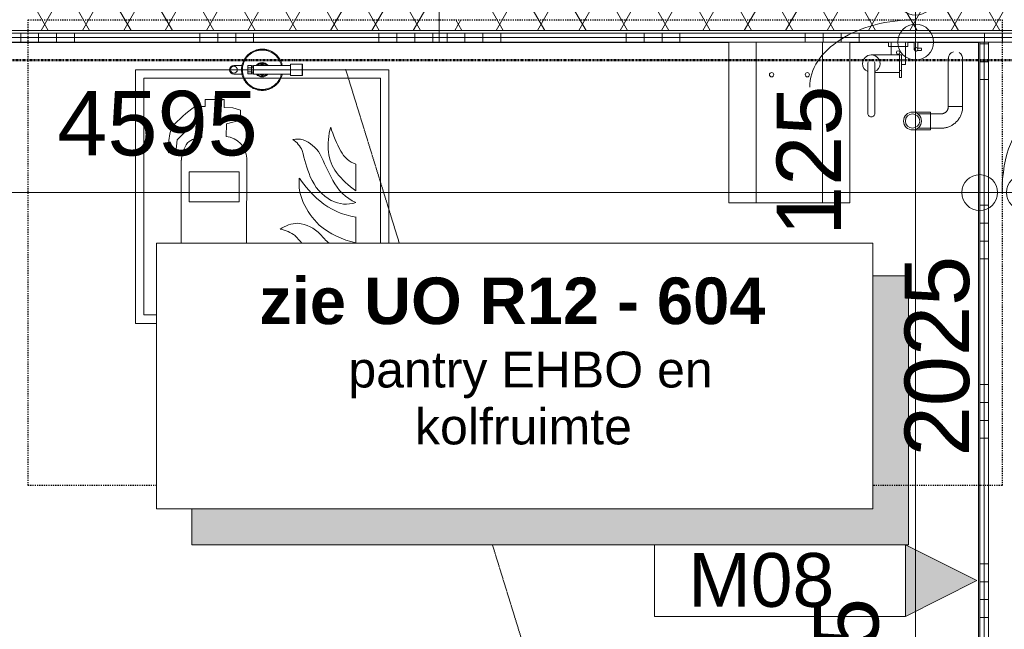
# Model space of a CAD drawing. Header units: millimetres. Extents: x 522 to 75900, y -25803 to 58941.
# Tile 47 of 134: x 23890 to 26639, y 28813 to 30512. Entities that reach past the tile are written whole.
import ezdxf

# ---------------------------------------------------------------- set-up
doc = ezdxf.new("R2010")
doc.units = ezdxf.units.MM
for name, pattern in [('BAR_dash', [6.35, 3.175, -3.175]), ('BE_Brand', [10, 5, -2, 1, -2]), ('Dot', [4.7625, 0, -4.7625]), ('Streep 1_1', [2, 1, -1])]:
    doc.linetypes.add(name, pattern=pattern)
for name, color, linetype, lineweight in [('00_Algemeen', 7, 'Dot', 9), ('00_Algemeen-100', 7, 'Continuous', 9), ('22_Metselwerk', 7, 'Continuous', 9), ('42_Dekvloeren en vloersystemen', 7, 'Continuous', 9), ('57_Technische inrichting', 7, 'Continuous', 9)]:
    doc.layers.add(name, color=color, linetype=linetype, lineweight=lineweight)
doc.layers.add('51_Binnenriolering', color=7, linetype='Continuous', lineweight=18, true_color=0x7f7f7f)
doc.styles.add('Arial', font='arial.ttf', dxfattribs={"height": 180})
doc.styles.add('Arial_3', font='arial.ttf', dxfattribs={"height": 150})
doc.styles.add('Arial_7', font='arial.ttf', dxfattribs={"height": 100})
doc.styles.add('Arial_B', font='arialbd.ttf', dxfattribs={"height": 130})
doc.dimstyles.new('1_8mm_continuous_mm_zwart', dxfattribs={"dimscale": 304.8, "dimtxt": 183.646692, "dimasz": 0.328084, "dimexe": 0.328084, "dimexo": 0.0625, "dimgap": 0.164042, "dimtad": 1, "dimdec": 0, "dimzin": 0, "dimdsep": 46, "dimtxsty": 'Arial', "dimblk1": 'DOTBLANK', "dimblk2": 'DOTBLANK', "dimsah": 1, "dimcen": 0.09, "dimdle": 0.328084, "dimazin": 0, "dimtfac": 1, "dimtdec": 4, "dimtix": 1, "dimtmove": 0, "dimatfit": 3, "dimfxl": 0.328084, "dimfxlon": 1, "dimtvp": 1, "dimtolj": 1, "dimtzin": 0, "dimarcsym": 2})
doc.dimstyles.new('1_8mm_continuous_mm_zwart_1', dxfattribs={"dimscale": 304.8, "dimtxt": 183.646692, "dimasz": 0.328084, "dimexe": 0.328084, "dimexo": 0.0625, "dimgap": 0.164042, "dimtad": 1, "dimdec": 0, "dimzin": 0, "dimdsep": 46, "dimtxsty": 'Arial', "dimblk1": 'DOTBLANK', "dimblk2": 'DOTBLANK', "dimsah": 1, "dimcen": 0.09, "dimdle": 0.328084, "dimazin": 0, "dimtfac": 1, "dimtdec": 4, "dimtix": 1, "dimtmove": 2, "dimatfit": 3, "dimfxl": 0.328084, "dimfxlon": 1, "dimtvp": 1, "dimtolj": 1, "dimtzin": 0, "dimarcsym": 2})
doc.dimstyles.new('1_8mm_continuous_mm_zwart_2', dxfattribs={"dimscale": 304.8, "dimtxt": 183.646692, "dimasz": 0.328084, "dimexe": 0.328084, "dimexo": 0.0625, "dimgap": 0.164042, "dimtad": 1, "dimdec": 0, "dimzin": 0, "dimdsep": 46, "dimtxsty": 'Arial', "dimblk1": 'DOTBLANK', "dimblk2": 'DOTBLANK', "dimsah": 1, "dimcen": 0.09, "dimdle": 0.328084, "dimazin": 0, "dimtfac": 1, "dimtdec": 4, "dimtix": 1, "dimtmove": 1, "dimatfit": 3, "dimfxl": 0.328084, "dimfxlon": 1, "dimtvp": 1, "dimtolj": 1, "dimtzin": 0, "dimarcsym": 2})
pattern_1 = [(180, (26695, 29345), (-6e-14, -500), []), (180, (26695, 29395), (-6e-14, -500), []), (180, (26695, 29445), (-6e-14, -500), []), (180, (26695, 29495), (-6e-14, -500), [])]
pattern_2 = [(90, (26083, 30449.96), (-500, 2e-11), []), (90, (26133, 30449.96), (-500, 2e-11), []), (90, (26183, 30449.96), (-500, 2e-11), []), (90, (26233, 30449.96), (-500, 2e-11), [])]
pattern_3 = [(90, (23393, 30449.96), (-500, 2e-11), []), (90, (23443, 30449.96), (-500, 2e-11), []), (90, (23493, 30449.96), (-500, 2e-11), []), (90, (23543, 30449.96), (-500, 2e-11), [])]

# ---------------------------------------------------------------- blocks, each defined once
blk = doc.blocks.new('NLRS_74_PF_UN_opstelling_aanrecht - A2-5673594-100 - Plattegrond - Begane grond')
at = {"layer": '51_Binnenriolering'}
for p, q in [((48, 0), (48, -12.5)), ((102, -12.5), (48, -12.5)), ((55, 0), (55, -35.5)), ((95, -62.5), (95, 0)), ((102, -12.5), (102, 0)), ((120, 0), (120, -10)), ((140, -17), (128.1, -17)), ((128.8, -23), (140, -23)), ((130, -10), (130, 0)), ((140, -17.4), (140, -20)), ((140, -20), (140, -22.6)), ((84, -35.5), (0, -35.5)), ((84, -35.5), (79, -35.5)), ((79, -38.8), (79, -35.5)), ((79, -79.5), (79, -38.8)), ((84, -35.5), (84, -38.8)), ((84, -35.5), (84, -36.3)), ((84, -38.8), (84, -79.5)), ((79, -98.3), (79, -79.5)), ((79, -79.5), (84, -79.5)), ((84, -79.5), (84, -98.3)), ((95, -62.5), (85, -62.5)), ((9.8, -84.5), (79, -84.5)), ((79, -98.3), (84, -98.3)), ((215, -86), (215, -180)), ((255, -180), (255, -86)), ((215, -180), (255, -180)), ((235, -180), (215, -180)), ((255, -180), (235, -180)), ((165, -195), (115, -195)), ((195, -200), (129.7, -200)), ((165, -195), (165, -220)), ((115, -245), (165, -245)), ((129.7, -240), (195, -240)), ((165, -220), (165, -245))]:
    blk.add_line(p, q, dxfattribs=at)
at = {"layer": '51_Binnenriolering', "flags": 128}
for points in [[(120, -20), (120, -20), (120, -20), (120, -19.9), (120, -19.9), (120, -19.8), (120, -19.7), (120, -19.6), (120, -19.5), (120, -19.4), (120, -19.2), (120, -19), (120, -18.9), (120, -18.7), (120, -18.5), (120, -18.3), (120, -18), (120, -17.8), (120, -17.5), (120, -17.2), (120, -17), (120, -16.7), (120, -16.4), (120, -16.1), (120, -15.7), (120, -15.4), (120, -15.1), (120, -14.7), (120, -14.4), (120, -14), (120, -13.6), (120, -13.2), (120, -12.9), (120, -12.5), (120, -12.1), (120, -11.7), (120, -11.3), (120, -10.9), (120, -10.5), (120, -10.1), (120, -10)], [(120.6, -22.4), (120.5, -22.2), (120.4, -22), (120.3, -21.8), (120.3, -21.6), (120.2, -21.4), (120.2, -21.2), (120.1, -21), (120.1, -20.8), (120, -20.7), (120, -20.5), (120, -20.3), (120, -20.1), (120, -20)], [(122.3, -24.2), (122.2, -24.1), (122, -24), (121.9, -23.9), (121.7, -23.8), (121.6, -23.6)], [(125, -25), (124.8, -25), (124.6, -25), (124.4, -25), (124.2, -24.9), (124, -24.9)], [(128, -24), (127.9, -24.1), (127.7, -24.2), (127.5, -24.3), (127.4, -24.4), (127.2, -24.5), (127, -24.6), (126.8, -24.7), (126.6, -24.7), (126.4, -24.8), (126.2, -24.8), (126, -24.9), (125.8, -24.9), (125.7, -25), (125.5, -25), (125.3, -25), (125.1, -25), (125, -25)], [(130, -10), (130, -10.4), (130, -10.8), (130, -11.2), (130, -11.6), (130, -12), (130, -12.4), (130, -12.8), (130, -13.1), (130, -13.5), (130, -13.9), (130, -14.3), (130, -14.6), (130, -15), (130, -15.3), (130, -15.6), (130, -16), (130, -16.3), (130, -16.6), (130, -16.9), (130, -17.2), (130, -17.4)], [(215, -46), (215, -46), (215, -46.1), (215, -46.3), (215, -46.5), (215, -46.8), (215, -47.1), (215, -47.6), (215, -48), (215, -48.6), (215, -49.2), (215, -49.8), (215, -50.5), (215, -51.3), (215, -52.1), (215, -53), (215, -53.9), (215, -54.9), (215, -55.9), (215, -57), (215, -58.1), (215, -59.3), (215, -60.5), (215, -61.8), (215, -63.1), (215, -64.4), (215, -65.8), (215, -67.1), (215, -68.6), (215, -70), (215, -71.5), (215, -73), (215, -74.5), (215, -76.1), (215, -77.6), (215, -79.2), (215, -80.8), (215, -82.4), (215, -84), (215, -85.6), (215, -86)], [(255, -86), (255, -84.4), (255, -82.8), (255, -81.2), (255, -79.6), (255, -78.1), (255, -76.5), (255, -74.9), (255, -73.4), (255, -71.9), (255, -70.4), (255, -69), (255, -67.5), (255, -66.1), (255, -64.8), (255, -63.4), (255, -62.1), (255, -60.8), (255, -59.6), (255, -58.4), (255, -57.3), (255, -56.2), (255, -55.2), (255, -54.2), (255, -53.2), (255, -52.3), (255, -51.5), (255, -50.7), (255, -50), (255, -49.3), (255, -48.7), (255, -48.2), (255, -47.7), (255, -47.3), (255, -46.9), (255, -46.6), (255, -46.3), (255, -46.2), (255, -46.1), (255, -46), (255, -46)], [(-10, -60), (-10, -60.1), (-10, -60.2), (-10, -60.5), (-10, -60.9), (-10, -61.4), (-10, -62), (-10, -62.7), (-10, -63.6), (-10, -64.5), (-10, -65.5), (-10, -66.7), (-10, -67.9), (-10, -69.3), (-10, -70.7), (-10, -72.2), (-10, -73.9), (-10, -75.6), (-10, -77.4), (-10, -79.3), (-10, -81.2), (-10, -83.3), (-10, -85.4), (-10, -87.6), (-10, -89.9), (-10, -92.2), (-10, -94.6), (-10, -97), (-10, -99.5), (-10, -102), (-10, -104.6), (-10, -107.3), (-10, -109.9), (-10, -112.6), (-10, -115.4), (-10, -118.1), (-10, -120.9), (-10, -123.7), (-10, -126.4), (-10, -129.2), (-10, -132), (-10, -134.8), (-10, -137.6), (-10, -140.4), (-10, -143.2), (-10, -145.9), (-10, -148.6), (-10, -151.3), (-10, -154), (-10, -156.6), (-10, -159.1), (-10, -161.7), (-10, -164.1), (-10, -166.5), (-10, -168.9), (-10, -171.2), (-10, -173.4), (-10, -175.6), (-10, -177.7), (-10, -179.7), (-10, -181.6), (-10, -183.5), (-10, -185.2), (-10, -186.9), (-10, -188.5), (-10, -190), (-10, -191.4), (-10, -192.7), (-10, -193.9), (-10, -195), (-10, -196), (-10, -196.8), (-10, -197.6), (-10, -198.3), (-10, -198.8), (-10, -198.9)], [(10, -198.9), (10, -198.4), (10, -197.7), (10, -197), (10, -196.1), (10, -195.1), (10, -194.1), (10, -192.9), (10, -191.6), (10, -190.2), (10, -188.8), (10, -187.2), (10, -185.5), (10, -183.8), (10, -182), (10, -180), (10, -178), (10, -176), (10, -173.8), (10, -171.6), (10, -169.3), (10, -167), (10, -164.6), (10, -162.1), (10, -159.6), (10, -157), (10, -154.4), (10, -151.8), (10, -149.1), (10, -146.4), (10, -143.7), (10, -140.9), (10, -138.1), (10, -135.3), (10, -132.5), (10, -129.7), (10, -126.9), (10, -124.1), (10, -121.4), (10, -118.6), (10, -115.8), (10, -113.1), (10, -110.4), (10, -107.7), (10, -105.1), (10, -102.5), (10, -99.9), (10, -97.4), (10, -95), (10, -92.6), (10, -90.3), (10, -88), (10, -85.8), (10, -83.6), (10, -81.6), (10, -79.6), (10, -77.7), (10, -75.9), (10, -74.1), (10, -72.5), (10, -71), (10, -69.5), (10, -68.1), (10, -66.9), (10, -65.7), (10, -64.7), (10, -63.7), (10, -62.9), (10, -62.1), (10, -61.5), (10, -61), (10, -60.6), (10, -60.3), (10, -60.1), (10, -60)], [(195, -240), (197.4, -240), (199.8, -239.8), (202.2, -239.6), (204.6, -239.2), (206.9, -238.8), (209.3, -238.3), (211.6, -237.7), (213.9, -237), (216.1, -236.2), (218.4, -235.3), (220.6, -234.3), (222.7, -233.2), (224.8, -232.1), (226.9, -230.8), (228.9, -229.5), (230.8, -228.1), (232.7, -226.7), (234.6, -225.1), (236.3, -223.5), (238, -221.8), (239.7, -220), (241.2, -218.2), (242.7, -216.3), (244.2, -214.4), (245.5, -212.4), (246.7, -210.4), (247.9, -208.3), (249, -206.1), (250, -204), (250.9, -201.7), (251.7, -199.5), (252.5, -197.2), (253.1, -194.9), (253.7, -192.6), (254.1, -190.2), (254.5, -187.8), (254.8, -185.4), (254.9, -183), (255, -180.6), (255, -180)], [(215, -180), (215, -180.8), (214.9, -181.6), (214.9, -182.4), (214.7, -183.2), (214.6, -184), (214.4, -184.8), (214.2, -185.5), (214, -186.3), (213.7, -187), (213.4, -187.8), (213.1, -188.5), (212.7, -189.2), (212.4, -189.9), (211.9, -190.6), (211.5, -191.3), (211, -191.9), (210.6, -192.6), (210, -193.2), (209.5, -193.8), (208.9, -194.3), (208.3, -194.9), (207.7, -195.4), (207.1, -195.9), (206.5, -196.4), (205.8, -196.8), (205.1, -197.2), (204.4, -197.6), (203.7, -198), (203, -198.3), (202.2, -198.6), (201.5, -198.9), (200.7, -199.2), (200, -199.4), (199.2, -199.6), (198.4, -199.7)], [(198.4, -199.7), (197.6, -199.8), (196.8, -199.9), (196, -200), (195.2, -200), (195, -200)]]:
    blk.add_lwpolyline(points, dxfattribs=at)
at = {"layer": '51_Binnenriolering'}
for centre, radius, start, end in [((75, -29), 5, 360, 180), ((125, -20), 5, 90, 270), ((125, -20), 5, 270, 90), ((235, -46), 20, 105, 188.2263), ((0, -60), 24.5, 360, 180), ((0, -60), 10, 90, 120), ((0, -60), 10, 60, 90), ((75, -29), 5, 180, 360), ((235, -46), 20, 350.7319, 60), ((0, -60), 24.5, 180, 246.0581), ((0, -60), 10, 150, 193.3092), ((0, -60), 10, 346.6908, 30), ((0, -60), 24.5, 293.9419, 360), ((115, -220), 25, 360, 180), ((115, -220), 20, 360, 180), ((115, -220), 25, 180, 360), ((115, -220), 20, 180, 360)]:
    blk.add_arc(centre, radius, start, end, dxfattribs=at)
for start_param, end_param in [(2.879793, 4.712389), (4.712389, 6.544985)]:
    blk.add_ellipse((0, -198.9), major_axis=(10, 0), ratio=0.984808, start_param=start_param, end_param=end_param, dxfattribs=at)
at = {"layer": '57_Technische inrichting', "color": 8, "lineweight": 18, "true_color": 0x7f7f7f}
for p, q in [((-397.5, 0), (-397.5, -448)), ((-321, 0), (-321, -448)), ((-136, -448), (-136, 0)), ((-59.5, 0), (-59.5, -448)), ((-321, -448), (-397.5, -448)), ((-136, -448), (-321, -448)), ((-59.5, -448), (-136, -448))]:
    blk.add_line(p, q, dxfattribs=at)
for centre, start, end in [((-278.5, -91), 360, 180), ((-278.5, -91), 180, 360), ((-178.5, -91), 360, 180), ((-178.5, -91), 180, 360)]:
    blk.add_arc(centre, 6, start, end, dxfattribs=at)
blk = doc.blocks.new('NLRS_59_PF_UN_sproeischuimblusser_FS2_Ajax - BR1_Sproeischuimblusser_fs2 A_B_F vorstvrij-V93-100 - Plattegrond - Begane grond')
at = {"layer": '51_Binnenriolering'}
for p, q in [((-55.7, 12), (-79, 12)), ((-39.8, 5.7), (-39.8, 11.5)), ((-39.8, 11.5), (-30, 11.5)), ((-39.8, -5.8), (-39.8, 5.7)), ((-39.8, 5.7), (-30, 5.7)), ((-24.7, 11), (-30, 11)), ((-30, 5.7), (-30, 11)), ((-23.7, 6.9), (-30, 6.9)), ((-30, 5.7), (-30, 4.4)), ((-30, 0), (-30, 5.5)), ((-24.7, 10.6), (-24.7, 0)), ((-24.7, 0), (-24.7, -10.6)), ((-24.3, 12), (-24.3, -12)), ((-24.3, 12), (-24.3, -12)), ((-23.9, 12), (-24.3, 12)), ((-24.3, 12), (-23.7, 12)), ((-24.3, -12), (-24.3, 12)), ((-23.7, 12), (79.5, 12)), ((-23.7, 12), (-23.7, -12)), ((79.5, 15.8), (106.5, 15.8)), ((79.5, -15.9), (79.5, 15.8)), ((106.5, 15.8), (111.4, 15.8)), ((111.1, 15.8), (112.2, 15.8)), ((111.4, -15.9), (111.4, 15.8)), ((112.3, -15.9), (112.3, 15.8)), ((112.3, 15.8), (112.3, 15.8)), ((-79, -12), (-55.7, -12)), ((-39.8, -11.6), (-39.8, -5.8)), ((-39.8, -5.8), (-30, -5.8)), ((-30, -11.6), (-39.8, -11.6)), ((-30, -5.5), (-30, 0)), ((-30, -4.4), (-30, -5.8)), ((-30, -11), (-30, -5.9)), ((-30, -7.1), (-23.7, -7.1)), ((-30, -11), (-24.7, -11)), ((-23.7, -12), (-24.3, -12)), ((-24.3, -12), (-23.9, -12)), ((79.5, -12), (-23.7, -12)), ((106.5, -15.9), (79.5, -15.9)), ((111.4, -15.9), (106.5, -15.9)), ((112.2, -15.9), (111.1, -15.9)), ((112.3, -15.9), (112.3, -15.9))]:
    blk.add_line(p, q, dxfattribs=at)
at = {"layer": '51_Binnenriolering', "flags": 128}
for points in [[(56.2, 12), (55.9, 13.7), (55.3, 15.9), (54.6, 18.1), (53.8, 20.3), (53, 22.4), (52, 24.5), (51, 26.6), (49.9, 28.6), (48.7, 30.5), (47.5, 32.5), (46.1, 34.3), (44.7, 36.2), (43.2, 37.9), (41.7, 39.6), (40.1, 41.2), (38.4, 42.8), (36.6, 44.3), (34.8, 45.7), (33, 47.1), (31.1, 48.4), (29.1, 49.6), (27.1, 50.7), (25.1, 51.8), (23, 52.7), (20.8, 53.6), (18.7, 54.4), (16.5, 55.1), (14.3, 55.7), (12, 56.2), (9.8, 56.7), (7.5, 57), (5.2, 57.3), (2.9, 57.4), (0.6, 57.5), (-1.7, 57.5), (-4, 57.4), (-6.3, 57.2), (-8.5, 56.9), (-10.8, 56.5), (-13.1, 56), (-15.3, 55.4), (-17.5, 54.8), (-19.7, 54), (-21.8, 53.2), (-23.9, 52.3), (-26, 51.3), (-28, 50.2), (-30, 49), (-32, 47.8), (-33.8, 46.5), (-35.7, 45.1), (-37.4, 43.6), (-39.2, 42.1), (-40.8, 40.5), (-42.4, 38.8), (-43.9, 37.1), (-45.4, 35.3), (-46.7, 33.5), (-48, 31.6), (-49.3, 29.6), (-50.4, 27.6), (-51.5, 25.6), (-52.5, 23.5), (-53.4, 21.4), (-54.2, 19.3), (-54.9, 17.1), (-55.5, 14.9), (-56.1, 12.6), (-56.6, 10.4), (-56.9, 8.1), (-57.2, 5.8), (-57.4, 3.5), (-57.5, 1.2), (-57.5, 0)], [(53.4, 13.1), (52.9, 15.2), (52.2, 17.3), (51.5, 19.4), (50.7, 21.4), (49.8, 23.4), (48.8, 25.4), (47.7, 27.3), (46.6, 29.2), (45.4, 31.1), (44.1, 32.8), (42.8, 34.6), (41.3, 36.3), (39.9, 37.9), (38.3, 39.5), (36.7, 41), (35, 42.4), (33.3, 43.8), (31.5, 45.1), (29.7, 46.3), (27.8, 47.4), (25.9, 48.5), (24, 49.5), (22, 50.4), (19.9, 51.3), (17.9, 52), (15.8, 52.7), (13.6, 53.3), (11.5, 53.8), (9.3, 54.2), (7.2, 54.5), (5, 54.8), (2.8, 54.9), (0.6, 55), (-1.6, 55), (-3.8, 54.9), (-6, 54.7), (-8.2, 54.4), (-10.3, 54), (-12.5, 53.6), (-14.6, 53), (-16.7, 52.4), (-18.8, 51.7), (-20.9, 50.9), (-22.9, 50), (-24.9, 49.1), (-26.8, 48), (-28.7, 46.9), (-30.6, 45.7), (-32.4, 44.5), (-34.1, 43.1), (-35.8, 41.7), (-37.5, 40.3), (-39, 38.7), (-40.6, 37.2), (-42, 35.5), (-43.4, 33.8), (-44.7, 32), (-46, 30.2), (-47.1, 28.4), (-48.2, 26.4), (-49.2, 24.5), (-50.2, 22.5), (-51, 20.5), (-51.8, 18.4), (-52.5, 16.3), (-53.1, 14.2), (-53.7, 12.1), (-54.1, 9.9), (-54.4, 7.8), (-54.7, 5.6), (-54.9, 3.4), (-55, 1.2), (-55, 0)], [(-57.5, 0), (-57.5, -2.3), (-57.3, -4.6), (-57.1, -6.9), (-56.8, -9.2), (-56.4, -11.4), (-55.9, -13.7), (-55.3, -15.9), (-54.6, -18.1), (-53.8, -20.3), (-53, -22.4), (-52, -24.5), (-51, -26.6), (-49.9, -28.6), (-48.7, -30.5), (-47.5, -32.5), (-46.1, -34.3), (-44.7, -36.2), (-43.2, -37.9), (-41.7, -39.6), (-40.1, -41.2), (-38.4, -42.8), (-36.6, -44.3), (-34.8, -45.7), (-33, -47.1), (-31.1, -48.4), (-29.1, -49.6), (-27.1, -50.7), (-25.1, -51.8), (-23, -52.7), (-20.8, -53.6), (-18.7, -54.4), (-16.5, -55.1)], [(-55, 0), (-55, -2.2), (-54.8, -4.4), (-54.6, -6.6), (-54.3, -8.8), (-53.9, -10.9), (-53.4, -13.1), (-52.9, -15.2), (-52.2, -17.3), (-51.5, -19.4), (-50.7, -21.4), (-49.8, -23.4), (-48.8, -25.4), (-47.7, -27.3), (-46.6, -29.2), (-45.4, -31.1), (-44.1, -32.8), (-42.8, -34.6), (-41.3, -36.3), (-39.9, -37.9), (-38.3, -39.5), (-36.7, -41), (-35, -42.4), (-33.3, -43.8), (-31.5, -45.1), (-29.7, -46.3), (-27.8, -47.4), (-25.9, -48.5), (-24, -49.5), (-22, -50.4), (-19.9, -51.3), (-17.9, -52), (-15.8, -52.7), (-13.6, -53.3), (-11.5, -53.8), (-9.3, -54.2), (-7.2, -54.5), (-5, -54.8), (-2.8, -54.9), (-0.6, -55), (1.6, -55), (3.8, -54.9), (6, -54.7), (8.2, -54.4), (10.3, -54), (12.5, -53.6), (14.6, -53), (16.7, -52.4), (18.8, -51.7), (20.9, -50.9), (22.9, -50), (24.9, -49.1), (26.8, -48), (28.7, -46.9), (30.6, -45.7), (32.4, -44.5), (34.1, -43.1), (35.8, -41.7), (37.5, -40.3), (39, -38.7), (40.6, -37.2), (42, -35.5), (43.4, -33.8), (44.7, -32), (46, -30.2), (47.1, -28.4), (48.2, -26.4), (49.2, -24.5), (50.2, -22.5), (51, -20.5), (51.8, -18.4), (52.5, -16.3), (53.1, -14.2), (53.7, -12.1)], [(-16.5, -55.1), (-14.3, -55.7), (-12, -56.2), (-9.8, -56.7), (-7.5, -57), (-5.2, -57.3), (-2.9, -57.4), (-0.6, -57.5), (1.7, -57.5), (4, -57.4), (6.3, -57.2), (8.5, -56.9), (10.8, -56.5), (13.1, -56), (15.3, -55.4), (17.5, -54.8), (19.7, -54), (21.8, -53.2), (23.9, -52.3), (26, -51.3), (28, -50.2), (30, -49), (32, -47.8), (33.8, -46.5), (35.7, -45.1), (37.4, -43.6), (39.2, -42.1), (40.8, -40.5), (42.4, -38.8), (43.9, -37.1), (45.4, -35.3), (46.7, -33.5), (48, -31.6), (49.3, -29.6), (50.4, -27.6), (51.5, -25.6), (52.5, -23.5), (53.4, -21.4), (54.2, -19.3), (54.9, -17.1), (55.5, -14.9), (56.1, -12.6)]]:
    blk.add_lwpolyline(points, dxfattribs=at)
at = {"layer": '51_Binnenriolering'}
for centre, radius, start, end in [((0, 0), 55, 121.3141, 128.5714), ((0, 0), 55, 31.0749, 64.2857), ((-79, 0), 12, 90, 270), ((-79, 0), 9.6, 360, 180), ((-79, 0), 9.6, 180, 360), ((0, 0), 57, 167.8468, 175.4524), ((0, 0), 20, 38.1838, 141.8162), ((0, 0), 17.8, 42.4521, 135.5836), ((0, 0), 14.8, 59.1784, 118.1936), ((0, 0), 14.8, 83.8486, 97.5517), ((0, 0), 57, 184.5476, 192.1532), ((0, 0), 20, 218.1838, 321.8162), ((0, 0), 17.8, 224.4616, 317.6359), ((0, 0), 14.8, 242.1454, 300.8652), ((0, 0), 14.8, 262.7156, 276.3651), ((0, 0), 55, 211.0749, 244.2857), ((0, 0), 55, 301.3141, 308.5714)]:
    blk.add_arc(centre, radius, start, end, dxfattribs=at)
blk = doc.blocks.new('FRA-ULC-R12-W-UO_installatie_R20_rvt-1-100 - Plattegrond - Begane grond')
at = {"layer": '00_Algemeen', "color": 8, "linetype": 'Continuous', "lineweight": 18, "true_color": 0x7f7f7f}
for p, q in [((24213.7, 30372.9), (24213.7, 29665.8)), ((24567.2, 30372.9), (24213.7, 30372.9)), ((24213.7, 30372.9), (24213.7, 29665.8)), ((24567.2, 30372.9), (24920.8, 30372.9)), ((24920.8, 29889.6), (24920.8, 30372.9)), ((24920.8, 29889.6), (24920.8, 30372.9)), ((24237.2, 30349.3), (24237.2, 29689.4)), ((24897.2, 30349.3), (24237.2, 30349.3)), ((24237.2, 30349.3), (24237.2, 29689.4)), ((24897.2, 29889.6), (24897.2, 30349.3)), ((24897.2, 29889.6), (24897.2, 30349.3)), ((24460.8, 30289.9), (24407.8, 30289.9)), ((24407.8, 30289.9), (24407.8, 30270.8)), ((24460.8, 30267.2), (24460.8, 30289.9)), ((24407.8, 30270.8), (24379.8, 30270.8)), ((24485, 30266.8), (24460.8, 30267.2)), ((24507, 30260.5), (24485, 30266.8)), ((24507, 30232.4), (24507, 30260.5)), ((24467.3, 30222), (24507, 30232.4)), ((24330.2, 30177.9), (24380.2, 30226.6)), ((24380.2, 30226.6), (24399.1, 30226.6)), ((24399.1, 30226.6), (24399.1, 30183.7)), ((24466.9, 30186.6), (24467.3, 30222)), ((24326.2, 30142), (24330.2, 30177.9)), ((24306.2, 30162.2), (24306.2, 30141.5)), ((24306.2, 30141.5), (24326.2, 30142)), ((24523.3, 29889.6), (24524.3, 30126.3)), ((24341.4, 29889.6), (24341.4, 30120.4)), ((24341.4, 30120.4), (24341.4, 29889.6)), ((24828.4, 30035.5), (24828.4, 30109.2)), ((24363.6, 30087.9), (24503.2, 30087.9)), ((24363.6, 30004.4), (24363.6, 30087.9)), ((24503.2, 30087.9), (24503.2, 30004.4)), ((24503.2, 30004.4), (24363.6, 30004.4)), ((24828.4, 29890.6), (24828.4, 29962.4)), ((24237.2, 29689.4), (24272.3, 29689.4)), ((24237.2, 29689.4), (24272.3, 29689.4)), ((24213.7, 29665.8), (24272.3, 29665.8)), ((24213.7, 29665.8), (24272.3, 29665.8))]:
    blk.add_line(p, q, dxfattribs=at)
for centre, radius, start, end in [((24684.4, 29861.7), 510, 126.6661, 136.4102), ((24453.8, 30163.2), 147.6, 160.1484, 180.3939), ((24948.8, 30161), 197.2, 164.6565, 185.302), ((25046.7, 30296), 299.8, 196.0245, 209.9768), ((24397.9, 30125.1), 58.6, 88.8087, 131.3196), ((24461.4, 30124), 62.9, 2.0861, 85.0559), ((24664.6, 30114.7), 65.1, 74.929, 100.4157), ((24610, 30115.8), 76.1, 24.567, 55.7421), ((24642.2, 30082.1), 103.3, 33.2742, 67.6098), ((24441.7, 30112.4), 100.2, 145.515, 175.4113), ((25120.7, 30243.2), 451.7, 192.2363, 201.9004), ((25931.1, 30676.9), 1317.5, 204.1114, 207.6998), ((24863.5, 30154.9), 111.8, 186.1835, 217.64), ((24855.2, 30181), 76.6, 207.0072, 249.4925), ((24800.1, 30056.9), 129.9, 173.7833, 204.4727), ((24919.1, 30235.7), 297.8, 213.5886, 230.1543), ((24825.8, 30125.1), 134, 202.062, 241.038), ((24953.9, 30220.5), 223.5, 216.8142, 235.837), ((24887.9, 30127.5), 138.5, 207.0333, 244.5341), ((24873.9, 30090.5), 210.9, 204.4727, 225.5488), ((24857.5, 30161.8), 201.6, 230.1543, 261.7109), ((24801.1, 30086.5), 88.3, 242.9147, 288.0051), ((24670.9, 29850.7), 94.3, 92.4634, 124.5546), ((24658.3, 29848), 97.3, 42.6407, 84.9372), ((24877, 30121.8), 236.3, 230.3414, 258.1285), ((24597.6, 29825.7), 104.6, 53.47, 79.0923), ((23309.1, 28647.5), 1848.7, 42.2125, 43.0605), ((24881.6, 30039.1), 196.7, 219.5094, 229.5959)]:
    blk.add_arc(centre, radius, start, end, dxfattribs=at)
at = {"color": 8, "lineweight": 18, "true_color": 0x7f7f7f}
for name, p in [('NLRS_59_PF_UN_sproeischuimblusser_FS2_Ajax - BR1_Sproeischuimblusser_fs2 A_B_F vorstvrij-V93-100 - Plattegrond - Begane grond', (24567.2, 30372.9)), ('NLRS_74_PF_UN_opstelling_aanrecht - A2-5673594-100 - Plattegrond - Begane grond', (26267.5, 30450))]:
    blk.add_blockref(name, p, dxfattribs=at)
blk = doc.blocks.new('00_TAG-WA_wall tag_BAR - Type Mark_7x2_rotate-7455555-100 - Plattegrond - Begane grond')
at = {"layer": '00_Algemeen', "linetype": 'Continuous'}
blk.add_hatch(color=256, dxfattribs=at).paths.add_polyline_path([(0, 9), (1, 7), (-1, 7)], flags=0)
for p, q in [((0, 9), (-1, 7)), ((1, 7), (0, 9)), ((-1, 7), (1, 7)), ((-1, 7), (-1, 0)), ((1, 7), (-1, 7)), ((1, 0), (1, 7)), ((-1, 0), (1, 0))]:
    blk.add_line(p, q, dxfattribs=at)
blk = doc.blocks.new('DIMBLOCK113-100 - Plattegrond - Begane grond')
at = {"layer": '00_Algemeen-100', "transparency": 16777216}
for p, q in [((26291.3, 30575), (26491.3, 30575)), ((26391.3, 30575), (26291.3, 30575)), ((26391.3, 30575), (26391.3, 30450)), ((26291.3, 30450), (26491.3, 30450)), ((26391.3, 30450), (26291.3, 30450))]:
    blk.add_line(p, q, dxfattribs=at)
for centre in [(26391.3, 30575), (26391.3, 30450)]:
    blk.add_circle(centre, 50, dxfattribs=at)
blk.add_ellipse((26391.3, 30324.8), major_axis=(295.6, 0), ratio=0.634793, start_param=1.570796, end_param=3.141593, dxfattribs=at)
at = {"layer": '00_Algemeen-100', "color": 0, "transparency": 16777216, "insert": (26003.2, 29909.5), "char_height": 180, "width": 498.389, "attachment_point": 1, "rotation": 90, "line_spacing_factor": 0.941778, "style": 'Arial'}
blk.add_mtext('125', dxfattribs=at)
blk = doc.blocks.new('_DotBlank')
at = {"color": 0, "linetype": 'ByBlock', "lineweight": -2}
blk.add_line((-0.5, 0), (-1, 0), dxfattribs=at)
blk.add_circle((0, 0), 0.5, dxfattribs=at)
blk = doc.blocks.new('DIMBLOCK114-100 - Plattegrond - Begane grond')
at = {"layer": '00_Algemeen-100', "transparency": 16777216}
for p, q in [((26291.3, 30450), (26491.3, 30450)), ((26391.3, 30450), (26291.3, 30450)), ((26391.3, 30450), (26391.3, 28425)), ((26291.3, 28425), (26491.3, 28425)), ((26391.3, 28425), (26291.3, 28425))]:
    blk.add_line(p, q, dxfattribs=at)
for centre in [(26391.3, 30450), (26391.3, 28425)]:
    blk.add_circle(centre, 50, dxfattribs=at)
at = {"layer": '00_Algemeen-100', "color": 0, "transparency": 16777216, "insert": (26360.5, 29294.8), "char_height": 180, "width": 664.518, "attachment_point": 1, "rotation": 90, "line_spacing_factor": 0.941778, "style": 'Arial'}
blk.add_mtext('2025', dxfattribs=at)
blk = doc.blocks.new('DIMBLOCK115-100 - Plattegrond - Begane grond')
at = {"layer": '00_Algemeen-100', "transparency": 16777216}
for p, q in [((26291.3, 28425), (26491.3, 28425)), ((26391.3, 28425), (26291.3, 28425)), ((26391.3, 28425), (26391.3, 28300)), ((26291.3, 28300), (26491.3, 28300)), ((26391.3, 28300), (26291.3, 28300))]:
    blk.add_line(p, q, dxfattribs=at)
for centre in [(26391.3, 28425), (26391.3, 28300)]:
    blk.add_circle(centre, 50, dxfattribs=at)
blk.add_ellipse((26391.3, 28480.5), major_axis=(191.3, 0), ratio=0.616939, start_param=3.141593, end_param=4.712389, dxfattribs=at)
at = {"layer": '00_Algemeen-100', "color": 0, "transparency": 16777216, "insert": (26107.6, 28480.5), "char_height": 180, "width": 498.389, "attachment_point": 1, "rotation": 90, "line_spacing_factor": 0.941778, "style": 'Arial'}
blk.add_mtext('125', dxfattribs=at)
blk = doc.blocks.new('DIMBLOCK154-100 - Plattegrond - Begane grond')
at = {"layer": '00_Algemeen-100', "transparency": 16777216}
for p, q in [((21975, 30130.4), (21975, 29930.4)), ((21975, 30030.4), (21975, 30130.4)), ((26570, 30130.4), (26570, 29930.4)), ((26570, 30030.4), (26570, 30130.4)), ((21975, 30030.4), (26570, 30030.4))]:
    blk.add_line(p, q, dxfattribs=at)
for centre in [(21975, 30030.4), (26570, 30030.4)]:
    blk.add_circle(centre, 50, dxfattribs=at)
at = {"layer": '00_Algemeen-100', "color": 0, "transparency": 16777216, "insert": (23995.6, 30314.1), "char_height": 180, "width": 664.518, "attachment_point": 1, "line_spacing_factor": 0.941778, "style": 'Arial'}
blk.add_mtext('4595', dxfattribs=at)
blk = doc.blocks.new('DIMBLOCK155-100 - Plattegrond - Begane grond')
at = {"layer": '00_Algemeen-100', "transparency": 16777216}
for p, q in [((26570, 30130.4), (26570, 29930.4)), ((26570, 30030.4), (26570, 30130.4)), ((26695, 30130.4), (26695, 29930.4)), ((26695, 30030.4), (26695, 30130.4)), ((26570, 30030.4), (26695, 30030.4))]:
    blk.add_line(p, q, dxfattribs=at)
for centre in [(26570, 30030.4), (26695, 30030.4)]:
    blk.add_circle(centre, 50, dxfattribs=at)
blk.add_ellipse((26712.4, 30030.4), major_axis=(0, 191.3), ratio=0.417816, start_param=0, end_param=1.570796, dxfattribs=at)
at = {"layer": '00_Algemeen-100', "color": 0, "transparency": 16777216, "insert": (26712.4, 30314.1), "char_height": 180, "width": 498.389, "attachment_point": 1, "line_spacing_factor": 0.941778, "style": 'Arial'}
blk.add_mtext('125', dxfattribs=at)

msp = doc.modelspace()

# ---------------------------------------------------------------- hatches: boundary and pattern name
at = {"layer": '00_Algemeen', "linetype": 'Continuous'}
msp.add_hatch(color=256, dxfattribs=at).paths.add_polyline_path([(26371.4, 29048.3), (26371.4, 29798.3), (26271.4, 29798.3), (26271.4, 29148.3), (24371.4, 29148.3), (24371.4, 29048.3), (26271.4, 29048.3)], flags=0)
at = {"layer": '22_Metselwerk'}
h = msp.add_hatch(dxfattribs=at)
h.set_pattern_fill('FP_9', color=256, angle=-120, style=0, pattern_type=2)
h.set_pattern_definition([(60, (0, 0), (-86.60254, 50), []), (120, (0, 0), (-86.60254, -50), [])])
h.paths.add_polyline_path([(25061, 30482.5), (25061, 30542.5), (21325, 30542.5), (21325, 30482.5), (24739.7, 30482.5)], flags=0)
h = msp.add_hatch(dxfattribs=at)
h.set_pattern_fill('FP_9', color=256, angle=-120, style=0, pattern_type=2)
h.set_pattern_definition([(60, (0, 0), (-86.60254, 50), []), (120, (0, 0), (-86.60254, -50), [])])
h.paths.add_polyline_path([(26705, 30482.5), (26705, 30542.5), (25161, 30542.5), (25161, 30512.5), (25061, 30512.5), (25061, 30482.5), (26567.4, 30482.5)], flags=0)
at = {"layer": '22_Metselwerk', "true_color": 0x808080}
h = msp.add_hatch(dxfattribs=at)
h.set_pattern_fill('FP_317', color=8, angle=-90, style=0, pattern_type=2)
h.set_pattern_definition(pattern_3)
h.paths.add_polyline_path([(25061, 30462.5), (25061, 30475), (21950, 30475), (21950, 30462.5), (24739.7, 30462.5)], flags=0)
h.paths.add_polyline_path([(21875, 30462.5), (21875, 30475), (21325, 30475), (21325, 30462.5), (21862.5, 30462.5)], flags=0)
h = msp.add_hatch(dxfattribs=at)
h.set_pattern_fill('FP_317', color=8, angle=-90, style=0, pattern_type=2)
h.set_pattern_definition(pattern_3)
h.paths.add_polyline_path([(25061, 30450), (25061, 30462.5), (21962.5, 30462.5), (21962.5, 30450), (24739.7, 30450)], flags=0)
h.paths.add_polyline_path([(21862.5, 30450), (21862.5, 30462.5), (21325, 30462.5), (21325, 30450), (21850, 30450)], flags=0)
h = msp.add_hatch(dxfattribs=at)
h.set_pattern_fill('FP_293', color=8, angle=-90, style=0, pattern_type=2)
h.set_pattern_definition(pattern_2)
h.paths.add_polyline_path([(26705, 30462.5), (26705, 30475), (25061, 30475), (25061, 30462.5), (26567.4, 30462.5)], flags=0)
h = msp.add_hatch(dxfattribs=at)
h.set_pattern_fill('FP_293', color=8, angle=-90, style=0, pattern_type=2)
h.set_pattern_definition(pattern_2)
h.paths.add_polyline_path([(26705, 30450), (26705, 30462.5), (25061, 30462.5), (25061, 30450), (26567.4, 30450)], flags=0)
h = msp.add_hatch(dxfattribs=at)
h.set_pattern_fill('FP_29', color=8, angle=270, style=0, pattern_type=2)
h.set_pattern_definition(pattern_1)
h.paths.add_polyline_path([(26582.5, 27840), (26582.5, 30450), (26570, 30450), (26570, 27840)], flags=0)
h = msp.add_hatch(dxfattribs=at)
h.set_pattern_fill('FP_29', color=8, angle=270, style=0, pattern_type=2)
h.set_pattern_definition(pattern_1)
h.paths.add_polyline_path([(26595, 27827.5), (26595, 30450), (26582.5, 30450), (26582.5, 27827.5)], flags=0)

# ---------------------------------------------------------------- linework, layer by layer
at = {"layer": '00_Algemeen', "linetype": 'BAR_dash', "lineweight": 25}
for p, q in [((23914.1, 30512.5), (26632.5, 30512.5)), ((23914.1, 29213.7), (23914.1, 30512.5)), ((26632.5, 30512.5), (26632.5, 29213.7)), ((24272.3, 29213.7), (23914.1, 29213.7)), ((26632.5, 29213.7), (26271.4, 29213.7))]:
    msp.add_line(p, q, dxfattribs=at)
at = {"layer": '00_Algemeen', "color": 82, "linetype": 'BE_Brand', "lineweight": 50, "true_color": 0x46cc0d}
msp.add_line((31525, 30400), (19375, 30400), dxfattribs=at)
at = {"layer": '00_Algemeen', "linetype": 'Streep 1_1'}
for p, q in [((24950, 29889.6), (24800, 30375)), ((31253.8, 9490), (25210, 29048.3))]:
    msp.add_line(p, q, dxfattribs=at)
at = {"layer": '00_Algemeen', "linetype": 'Continuous'}
for p, q in [((26271.4, 29889.6), (24272.3, 29889.6)), ((24272.3, 29889.6), (24272.3, 29148.3)), ((26271.4, 29148.3), (26271.4, 29889.6)), ((26371.4, 29798.3), (26271.4, 29798.3)), ((26371.4, 29048.3), (26371.4, 29798.3)), ((24272.3, 29148.3), (26271.4, 29148.3)), ((24371.4, 29148.3), (24371.4, 29048.3)), ((24371.4, 29048.3), (26371.4, 29048.3))]:
    msp.add_line(p, q, dxfattribs=at)
at = {"layer": '22_Metselwerk'}
for p, q in [((25061, 30450), (25061, 36012.5)), ((21325, 30482.5), (31546.5, 30482.5)), ((21950, 30475), (29025, 30475)), ((21962.5, 30462.5), (29012.5, 30462.5)), ((21975, 30450), (26709.5, 30450)), ((26570, 30450), (26570, 27840)), ((26582.5, 30450), (26582.5, 27827.5)), ((26595, 30450), (26595, 27815))]:
    msp.add_line(p, q, dxfattribs=at)
at = {"layer": '42_Dekvloeren en vloersystemen', "color": 7, "true_color": 0xffffff}
for p, q in [((25870, 30449), (21976, 30449)), ((26315.5, 30449), (26208, 30449)), ((26388.2, 30449), (26369.4, 30449)), ((26566.5, 30449), (26396.8, 30449)), ((26566.5, 27841), (26566.5, 30449))]:
    msp.add_line(p, q, dxfattribs=at)

# ---------------------------------------------------------------- block references
at = {"lineweight": 5}
msp.add_blockref('FRA-ULC-R12-W-UO_installatie_R20_rvt-1-100 - Plattegrond - Begane grond', (0, 0), dxfattribs=at)
at = {"layer": '00_Algemeen', "linetype": 'Continuous', "xscale": 99.99999999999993, "yscale": 99.99999999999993, "zscale": 99.99999999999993, "rotation": 270.0000000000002}
msp.add_blockref('00_TAG-WA_wall tag_BAR - Type Mark_7x2_rotate-7455555-100 - Plattegrond - Begane grond', (25662.5, 28948.3), dxfattribs=at)

# ---------------------------------------------------------------- texts
at = {"layer": '00_Algemeen', "linetype": 'Continuous', "attachment_point": 1}
for s, insert, char_height, width, style in [('zie UO R12 - 604 ', (24559.1, 29793.6), 130, 1779.746, 'Arial_B'), (' pantry EHBO en ', (24768.9, 29586.9), 100, 1306.751, 'Arial_7'), ('kolfruimte', (24993.8, 29428.2), 100, 713.502, 'Arial_7'), ('M08', (25756.5, 29025.3), 150, 505.063, 'Arial_3')]:
    msp.add_mtext(s, dxfattribs=dict(at, insert=insert, char_height=char_height, width=width, style=style))

# ---------------------------------------------------------------- dimensions: what is measured, and where the dimension line sits
at = {"layer": '00_Algemeen', "linetype": 'Continuous'}
for base, p1, p2, dimstyle, override, picture, middle in [((26391.3, 30450), (26291.3, 30575), (26291.3, 30450), '1_8mm_continuous_mm_zwart_2', {"dimpost": '<>', "dimfxl": 125}, 'DIMBLOCK113-100 - Plattegrond - Begane grond', (26123.2, 30158.7)), ((26391.3, 28425), (26291.3, 30450), (26291.3, 28425), '1_8mm_continuous_mm_zwart_1', {"dimpost": '<>', "dimfxl": 2024.947792}, 'DIMBLOCK114-100 - Plattegrond - Begane grond', (26480.5, 29627.1)), ((26391.3, 28300), (26291.3, 28425), (26291.3, 28300), '1_8mm_continuous_mm_zwart_2', {"dimpost": '<>', "dimfxl": 125}, 'DIMBLOCK115-100 - Plattegrond - Begane grond', (26227.6, 28729.7))]:
    dim = msp.add_linear_dim(base=base, p1=p1, p2=p2, angle=90, dimstyle=dimstyle, override=override, dxfattribs=at)
    dim.commit()
    dim.dimension.update_dxf_attribs({"geometry": picture, "text_midpoint": middle, "dimtype": 160, "text_rotation": 90})
dim = msp.add_linear_dim(base=(26570, 30030.4), p1=(21975, 30130.4), p2=(26570, 30130.4), dimstyle='1_8mm_continuous_mm_zwart', override={"dimpost": '<>', "dimfxl": 4595}, dxfattribs=at)
dim.commit()
dim.dimension.update_dxf_attribs({"geometry": 'DIMBLOCK154-100 - Plattegrond - Begane grond', "text_midpoint": (24272.5, 30172.3)})
dim = msp.add_linear_dim(base=(26695, 30030.4), p1=(26570, 30130.4), p2=(26695, 30130.4), dimstyle='1_8mm_continuous_mm_zwart_2', override={"dimpost": '<>', "dimfxl": 125}, dxfattribs=at)
dim.commit()
dim.dimension.update_dxf_attribs({"geometry": 'DIMBLOCK155-100 - Plattegrond - Begane grond', "text_midpoint": (26961.6, 30194.1), "dimtype": 160})

doc.saveas('drawing.dxf')
